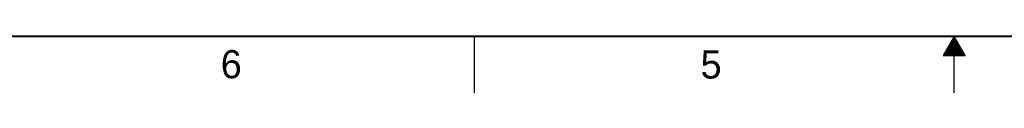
# Model space of a CAD drawing. Header units: inches. Extents: x 0 to 34, y 0 to 22.
# Tile 2 of 41: x 8.7 to 17.4, y 0 to 0.5. Entities that reach past the tile are written whole.
import ezdxf

# ---------------------------------------------------------------- set-up
doc = ezdxf.new("R2010")
doc.units = ezdxf.units.IN
doc.header["$LTSCALE"] = 1.87
doc.header["$MEASUREMENT"] = 0
doc.layers.get('0').update_dxf_attribs({"linetype": 'CONTINUOUS'})
doc.styles.get("Standard").update_dxf_attribs({"font": 'txt', "width": 0.8})

msp = doc.modelspace()

# ---------------------------------------------------------------- linework, layer by layer
at = {"color": 2, "linetype": 'CONTINUOUS'}
for p, q in [((12.75, 0), (12.75, 0.5)), ((17, 0.5), (16.902, 0.3303)), ((16.9654, 0.44), (17.0347, 0.44)), ((16.9712, 0.45), (17.0289, 0.45)), ((16.9769, 0.46), (17.0231, 0.46)), ((16.9827, 0.47), (17.0173, 0.47)), ((16.9885, 0.48), (17.0116, 0.48)), ((16.9942, 0.49), (17.0058, 0.49)), ((17.098, 0.3303), (17, 0.5)), ((17, 0), (17, 0.5)), ((16.9134, 0.35), (17.0866, 0.35)), ((16.9192, 0.36), (17.0808, 0.36)), ((16.925, 0.37), (17.0751, 0.37)), ((16.9307, 0.38), (17.0693, 0.38)), ((16.9365, 0.39), (17.0635, 0.39)), ((16.9423, 0.4), (17.0578, 0.4)), ((16.9481, 0.41), (17.052, 0.41)), ((16.9538, 0.42), (17.0462, 0.42)), ((16.9596, 0.43), (17.0404, 0.43)), ((16.902, 0.3303), (17.098, 0.3303)), ((16.9076, 0.34), (17.0924, 0.34))]:
    msp.add_line(p, q, dxfattribs=at)
at = {"color": 7, "linetype": 'CONTINUOUS', "const_width": 0.02}
msp.add_lwpolyline([(0.5, 0.5), (33.5, 0.5)], dxfattribs=at)

# ---------------------------------------------------------------- texts
at = {"color": 2, "linetype": 'CONTINUOUS'}
for s, p in [('6', (10.5033, 0.1284)), ('5', (14.754, 0.1262))]:
    msp.add_text(s, height=0.25, dxfattribs=at).set_placement(p)

doc.saveas('drawing.dxf')
